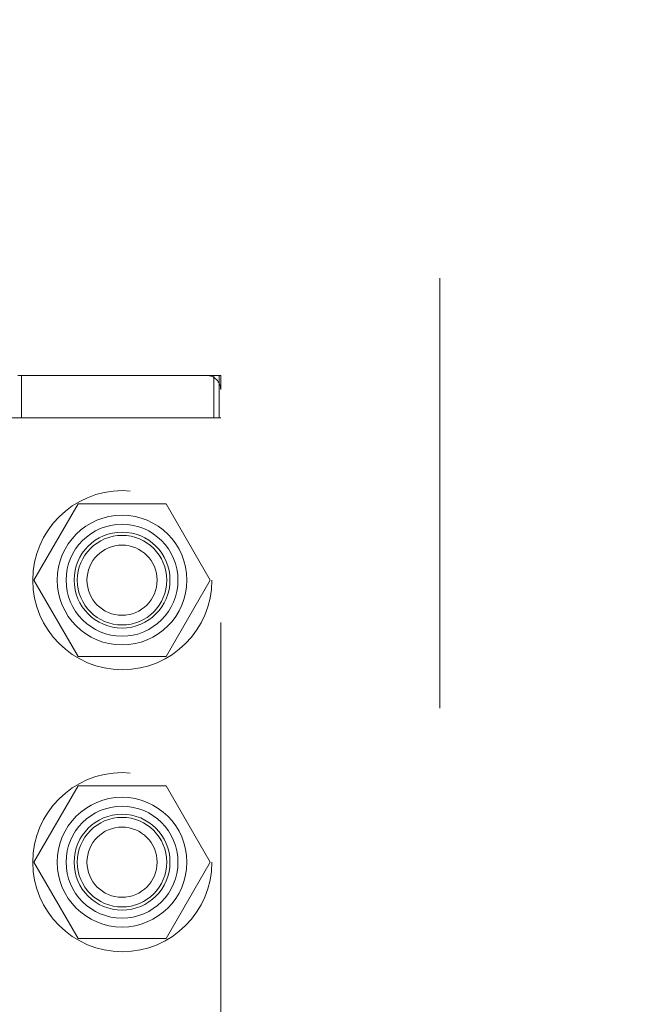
# Model space of a CAD drawing. Header units: inches. Extents: x 0.2 to 10.8, y 0.2 to 8.2.
# Tile 44 of 103: x 3.333 to 3.476, y 3.988 to 4.217. Entities that reach past the tile are written whole.
import ezdxf

# ---------------------------------------------------------------- set-up
doc = ezdxf.new("R2010")
doc.units = ezdxf.units.IN
doc.header["$MEASUREMENT"] = 0
doc.linetypes.add('HIDDEN', pattern=[0.07500000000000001, 0.05, -0.025])
doc.layers.add('DIMENSIONS', color=140, linetype='Continuous')
doc.styles.add('SLDTEXTSTYLE0', font='TXT', dxfattribs={"width": 0.7})
doc.dimstyles.new('SLDDIMSTYLE0', dxfattribs={"dimtxt": 0.0849609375, "dimasz": 0.13, "dimexe": 0, "dimexo": 0.0625, "dimgap": 0.021240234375, "dimtad": 0, "dimtih": 1, "dimtoh": 1, "dimlfac": 12, "dimrnd": 1e-09, "dimzin": 12, "dimdsep": 46, "dimtxsty": 'SLDTEXTSTYLE0', "dimsah": 1, "dimcen": 0.09, "dimadec": 0, "dimazin": 3, "dimtfac": 1, "dimtofl": 0, "dimtmove": 0, "dimatfit": 3, "dimfxl": 0, "dimfrac": 2, "dimtolj": 1, "dimtzin": 12, "dimarcsym": 0})

# ---------------------------------------------------------------- blocks, each defined once
blk = doc.blocks.new('_D')
at = {"layer": 'DIMENSIONS'}
for p, q in [((3.425508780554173, 4.960058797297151), (2.732744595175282, 4.96005879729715)), ((2.857744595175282, 4.96005879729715), (2.857744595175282, 4.591802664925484)), ((2.696170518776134, 4.437751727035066), (2.667640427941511, 4.437751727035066)), ((2.667640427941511, 4.437751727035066), (2.667640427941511, 4.302720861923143)), ((3.01931866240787, 4.437751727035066), (3.047848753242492, 4.437751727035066)), ((3.047848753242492, 4.437751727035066), (3.047848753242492, 4.302720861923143)), ((2.667640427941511, 4.302720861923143), (2.696170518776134, 4.302720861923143)), ((3.047848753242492, 4.302720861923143), (3.01931866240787, 4.302720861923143)), ((2.857744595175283, 3.803114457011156), (2.857744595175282, 4.283700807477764)), ((3.425508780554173, 3.803114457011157), (2.732744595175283, 3.803114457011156))]:
    blk.add_line(p, q, dxfattribs=at)
for points in [[(2.857744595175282, 4.96005879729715), (2.837744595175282, 4.83005879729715), (2.877744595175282, 4.83005879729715)], [(2.857744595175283, 3.803114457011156), (2.877744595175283, 3.933114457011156), (2.837744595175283, 3.933114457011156)]]:
    blk.add_solid(points, dxfattribs=at)
at = {"layer": 'DIMENSIONS', "char_height": 0.08333333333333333, "attachment_point": 1, "style": 'SLDTEXTSTYLE0'}
for s, insert in [('13.88', (2.696170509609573, 4.564194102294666)), ('352.6', (2.696170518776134, 4.410143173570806))]:
    blk.add_mtext(s, dxfattribs=dict(at, insert=insert))

msp = doc.modelspace()

# ---------------------------------------------------------------- linework, layer by layer
at = {"color": 7, "linetype": 'HIDDEN', "lineweight": 18}
for p, q in [((3.430508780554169, 3.857044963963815), (3.430508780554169, 4.906128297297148)), ((3.376207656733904, 4.134400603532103), (3.332244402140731, 4.134400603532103)), ((3.333156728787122, 4.124558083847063), (3.333156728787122, 4.134400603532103)), ((3.37784807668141, 4.134400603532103), (3.376207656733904, 4.134400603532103)), ((3.37784807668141, 4.124558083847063), (3.37784807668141, 4.134400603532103)), ((3.37784807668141, 4.134400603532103), (3.379488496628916, 4.134400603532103)), ((3.379131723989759, 4.124558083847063), (3.379131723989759, 4.134400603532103)), ((3.379488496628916, 4.131119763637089), (3.379488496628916, 4.134400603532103)), ((3.379488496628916, 3.976920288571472), (3.379488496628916, 4.131119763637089)), ((3.37784807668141, 4.124558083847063), (3.330603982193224, 4.124558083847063)), ((3.379488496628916, 4.124558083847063), (3.37784807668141, 4.124558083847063)), ((3.346274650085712, 4.104544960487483), (3.336026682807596, 4.086794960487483)), ((3.366770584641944, 4.104544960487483), (3.346274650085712, 4.104544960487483)), ((3.37701855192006, 4.086794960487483), (3.366770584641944, 4.104544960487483)), ((3.336026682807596, 4.086794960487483), (3.346274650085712, 4.069044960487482)), ((3.366770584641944, 4.069044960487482), (3.37701855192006, 4.086794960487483)), ((3.346274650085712, 4.069044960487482), (3.366770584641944, 4.069044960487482)), ((3.346274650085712, 4.03896162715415), (3.336026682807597, 4.021211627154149)), ((3.366770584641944, 4.03896162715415), (3.346274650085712, 4.03896162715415)), ((3.37701855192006, 4.021211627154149), (3.366770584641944, 4.03896162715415)), ((3.336026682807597, 4.021211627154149), (3.346274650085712, 4.00346162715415)), ((3.366770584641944, 4.00346162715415), (3.37701855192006, 4.021211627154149)), ((3.346274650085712, 4.00346162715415), (3.366770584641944, 4.00346162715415))]:
    msp.add_line(p, q, dxfattribs=at)
for centre, radius in [((3.356592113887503, 4.086794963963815), 0.02083333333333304), ((3.356522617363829, 4.086828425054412), 0.01509186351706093), ((3.356522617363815, 4.086794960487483), 0.01302083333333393), ((3.356522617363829, 4.086828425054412), 0.01115485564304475), ((3.356522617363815, 4.086794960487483), 0.01041666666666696), ((3.356522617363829, 4.086794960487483), 0.008162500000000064), ((3.356592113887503, 4.021211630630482), 0.02083333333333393), ((3.356522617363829, 4.021211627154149), 0.01509186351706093), ((3.356522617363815, 4.021211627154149), 0.01302083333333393), ((3.356522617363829, 4.021211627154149), 0.0111548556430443), ((3.356522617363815, 4.021211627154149), 0.01041666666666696), ((3.356522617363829, 4.021211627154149), 0.008162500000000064)]:
    msp.add_circle(centre, radius, dxfattribs=at)
msp.add_arc((3.376207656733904, 4.131119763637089), 0.003280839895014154, 0, 90, dxfattribs=at)

# ---------------------------------------------------------------- dimensions: what is measured, and where the dimension line sits
at = {"layer": 'DIMENSIONS'}
dim = msp.add_linear_dim(base=(2.857744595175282, 4.96005879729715), p1=(3.475508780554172, 3.803114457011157), p2=(3.475508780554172, 4.960058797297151), angle=90.0000000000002, dimstyle='SLDDIMSTYLE0', dxfattribs=at)
dim.commit()
dim.dimension.update_dxf_attribs({"geometry": '_D', "text_midpoint": (2.857744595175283, 4.437751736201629), "dimtype": 160})

doc.saveas('drawing.dxf')
